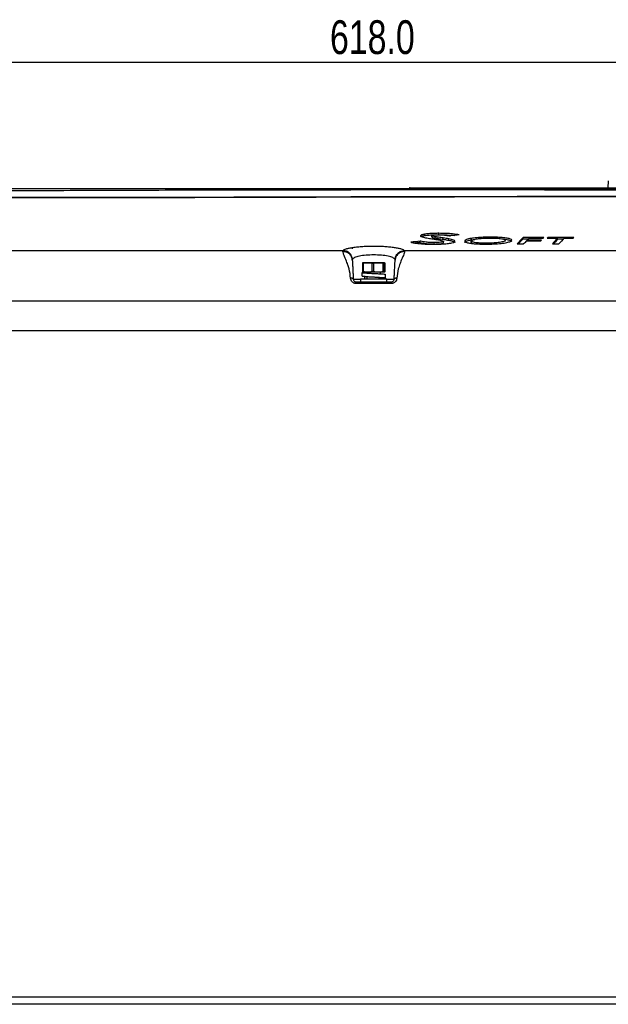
# Paper-space layout 'Sheet1' of a CAD drawing. Header units: millimetres. Extents: x -7 to 413, y -20 to 277.
# Tile 55 of 108: x 237 to 281, y 26 to 99. Entities that reach past the tile are written whole.
import ezdxf

# ---------------------------------------------------------------- set-up
doc = ezdxf.new("R2010")
doc.units = ezdxf.units.MM
doc.header["$PDSIZE"] = -1
doc.styles.add('SLDTEXTSTYLE1', font='TXT', dxfattribs={"width": 0.75})
doc.dimstyles.new('SLDDIMSTYLE1', dxfattribs={"dimtxt": 2.5, "dimasz": 3, "dimexe": 0, "dimexo": 0.0625, "dimtad": 1, "dimdec": 1, "dimlfac": 5, "dimrnd": 1e-09, "dimzin": 4, "dimdsep": 46, "dimtxsty": 'SLDTEXTSTYLE1', "dimblk1": 'CLOSED', "dimblk2": 'CLOSED', "dimsah": 1, "dimcen": 0.09, "dimadec": 0, "dimazin": 1, "dimtfac": 1, "dimtofl": 0, "dimtmove": 0, "dimatfit": 3, "dimldrblk": 'CLOSED', "dimfxl": 0, "dimfrac": 2, "dimtolj": 1, "dimtzin": 12, "dimarcsym": 0})

# ---------------------------------------------------------------- blocks, each defined once
blk = doc.blocks.new('_Closed')
at = {"color": 0, "linetype": 'ByBlock', "lineweight": -2}
for p, q in [((-1, 0.166667), (0, 0)), ((-1, 0.166667), (-1, -0.166667)), ((0, 0), (-1, -0.166667)), ((0, 0), (-1, 0))]:
    blk.add_line(p, q, dxfattribs=at)
blk = doc.blocks.new('_D_16')
at = {"color": 0, "linetype": 'Continuous', "lineweight": -2}
for p, q in [((201.268, 61.291), (201.268, 95.713)), ((321.868, 95.713), (204.268, 95.713)), ((324.868, 61.291), (324.868, 95.713))]:
    blk.add_line(p, q, dxfattribs=at)
at = {"layer": 'Defpoints', "color": 0}
for p in [(201.268, 95.713), (201.268, 61.228), (324.868, 61.228)]:
    blk.add_point(p, dxfattribs=at)
at = {"color": 0, "lineweight": -2, "xscale": 3, "yscale": 3, "zscale": 3, "rotation": 180}
blk.add_blockref('_Closed', (201.268, 95.713), dxfattribs=at)
at = {"color": 0, "lineweight": -2, "xscale": 3, "yscale": 3, "zscale": 3}
blk.add_blockref('_Closed', (324.868, 95.713), dxfattribs=at)
at = {"color": 0, "lineweight": 18, "insert": (263.068, 98.838), "char_height": 2.5, "attachment_point": 2, "style": 'SLDTEXTSTYLE1'}
blk.add_mtext('\\A1;618.0', dxfattribs=at)

psp = doc.layouts.new('Sheet1')

# ---------------------------------------------------------------- linework, layer by layer
at = {"color": 7, "linetype": 'Continuous', "lineweight": 25}
for p, q in [((280.531, 86.931), (280.505, 86.433)), ((265.862, 86.433), (302.098, 86.433)), ((265.862, 86.433), (265.862, 86.375)), ((266.595, 82.375), (266.595, 82.476)), ((266.93, 82.887), (266.93, 82.988)), ((267.46, 82.782), (267.46, 82.883)), ((267.985, 82.953), (267.985, 83.054)), ((268.318, 82.61), (268.319, 82.711)), ((268.343, 82.36), (268.342, 82.462)), ((268.735, 82.541), (268.735, 82.642)), ((270.388, 82.386), (270.389, 82.487)), ((270.41, 82.578), (270.41, 82.679)), ((270.41, 82.578), (270.646, 82.605)), ((270.955, 82.658), (270.954, 82.778)), ((271.238, 82.778), (271.237, 82.684)), ((271.839, 82.704), (271.839, 82.768)), ((272.906, 82.439), (272.905, 82.54)), ((275.766, 82.756), (274.238, 82.756)), ((274.239, 82.655), (274.238, 82.756)), ((274.239, 82.655), (274.629, 82.655)), ((274.475, 82.493), (275.531, 82.493)), ((274.535, 82.493), (274.536, 82.558)), ((275.589, 82.558), (274.536, 82.558)), ((274.665, 82.692), (275.708, 82.692)), ((276.004, 82.692), (276.777, 82.692)), ((277.981, 82.756), (276.065, 82.756)), ((276.065, 82.692), (276.065, 82.756)), ((276.778, 82.591), (276.777, 82.692)), ((276.778, 82.655), (277.229, 82.655)), ((277.264, 82.692), (277.923, 82.692)), ((225.039, 81.775), (260.897, 81.775)), ((260.885, 81.707), (260.898, 81.775)), ((265.439, 81.775), (265.451, 81.707)), ((265.439, 81.775), (301.297, 81.775)), ((267.648, 82.262), (267.648, 82.363)), ((271.472, 82.219), (271.472, 82.32)), ((273.786, 82.266), (274.265, 82.266)), ((276.391, 82.266), (276.87, 82.266)), ((261.592, 81.121), (261.584, 81.065)), ((264.752, 81.065), (264.745, 81.121)), ((262.411, 80.826), (262.343, 80.826)), ((262.343, 80.826), (262.343, 80.231)), ((262.37, 80.878), (262.349, 80.864)), ((262.475, 80.864), (262.349, 80.864)), ((262.718, 80.878), (262.369, 80.878)), ((262.411, 80.231), (262.411, 80.826)), ((262.475, 80.864), (262.718, 80.878)), ((262.718, 80.878), (262.961, 80.864)), ((263.516, 80.878), (262.718, 80.878)), ((263.251, 80.864), (262.961, 80.864)), ((263.182, 80.826), (263.025, 80.826)), ((263.025, 80.826), (263.025, 80.231)), ((263.182, 80.231), (263.182, 80.826)), ((263.251, 80.864), (263.516, 80.878)), ((263.516, 80.878), (263.781, 80.864)), ((263.966, 80.878), (263.516, 80.878)), ((263.944, 80.864), (263.781, 80.864)), ((263.85, 80.826), (263.85, 80.231)), ((263.939, 80.826), (263.85, 80.826)), ((263.939, 80.231), (263.939, 80.826)), ((263.944, 80.864), (263.966, 80.878)), ((263.966, 80.878), (263.988, 80.864)), ((263.993, 80.826), (263.993, 80.231)), ((262.188, 79.658), (262.188, 79.458)), ((264.148, 79.658), (262.188, 79.658)), ((262.298, 80.151), (262.298, 79.891)), ((262.449, 80.178), (262.327, 80.162)), ((262.411, 80.231), (262.343, 80.231)), ((262.475, 80.192), (262.349, 80.192)), ((262.349, 80.192), (262.37, 80.178)), ((262.718, 80.178), (262.369, 80.178)), ((262.718, 80.178), (262.475, 80.192)), ((262.516, 79.644), (262.516, 79.904)), ((262.668, 80.178), (262.668, 80.142)), ((262.668, 79.849), (262.668, 79.658)), ((262.961, 80.192), (262.718, 80.178)), ((263.516, 80.178), (262.718, 80.178)), ((263.251, 80.192), (262.961, 80.192)), ((263.182, 80.231), (263.025, 80.231)), ((263.516, 80.178), (263.251, 80.192)), ((263.781, 80.192), (263.516, 80.178)), ((263.966, 80.178), (263.516, 80.178)), ((263.668, 80.054), (263.668, 80.178)), ((263.668, 79.658), (263.668, 79.759)), ((263.944, 80.192), (263.781, 80.192)), ((263.939, 80.231), (263.85, 80.231)), ((263.966, 80.178), (263.944, 80.192)), ((263.988, 80.192), (263.966, 80.178)), ((264.038, 79.751), (264.038, 80.011)), ((264.148, 79.458), (264.148, 79.658)), ((261.858, 79.458), (264.478, 79.458)), ((264.478, 79.333), (261.858, 79.333)), ((309.254, 78.039), (217.082, 78.039)), ((216.968, 75.858), (309.368, 75.858)), ((308.768, 25.928), (217.568, 25.928))]:
    psp.add_line(p, q, dxfattribs=at)
at = {"color": 8, "linetype": 'Continuous', "lineweight": 25}
for p, q in [((261.658, 79.648), (262.188, 79.648)), ((264.148, 79.648), (264.678, 79.648)), ((220.568, 26.488), (305.768, 26.488))]:
    psp.add_line(p, q, dxfattribs=at)
at = {"color": 7, "linetype": 'Continuous', "lineweight": 25, "flags": 128}
psp.add_lwpolyline([(261.591, 81.914), (261.591, 81.958), (261.591, 81.992), (261.592, 82.012), (261.592, 82.019)], dxfattribs=at)
at = {"color": 7, "linetype": 'Continuous', "lineweight": 25}
for centre, radius, start, end in [((265.862, 86.373), 0.06, 90, 178), ((265.832, 85.945), 0.431, 86.01429, 93.98571)]:
    psp.add_arc(centre, radius, start, end, dxfattribs=at)
for centre, major_axis, ratio, start_param, end_param in [((326.583, -208.178), (373.859, -8.537), 0.785944, 1.749868, 1.751738), ((312.369, -208.178), (336.997, 14.137), 0.871272, 1.661738, 1.663692), ((282.698, -208.178), (-2.642, 293.956), 0.140213, 0.142259, 0.153468), ((282.698, -208.178), (-2.641, 293.856), 0.140213, 0.142311, 0.151271), ((278.076, -208.178), (2.643, 293.956), 0.140614, 0.150919, 0.155993), ((278.076, -208.178), (2.643, 293.956), 0.140614, 0.146296, 0.149417), ((278.715, -208.178), (2.632, 293.956), 0.130999, 0.149326, 0.150828), ((278.714, -208.178), (2.632, 293.956), 0.130999, 0.144692, 0.146205), ((284.439, -208.178), (-2.64, 293.956), 0.13821, 0.142278, 0.14379), ((285.222, -208.178), (-2.64, 293.956), 0.138451, 0.143788, 0.153485), ((285.222, -208.178), (-2.64, 293.856), 0.138451, 0.143835, 0.151288), ((280.594, -208.178), (2.641, 293.956), 0.138691, 0.146277, 0.155974), ((280.878, -208.178), (2.631, 293.956), 0.129797, 0.144681, 0.146193), ((326.583, -208.178), (373.732, -8.534), 0.785944, 1.749924, 1.750875)]:
    psp.add_ellipse(centre, major_axis=major_axis, ratio=ratio, start_param=start_param, end_param=end_param, dxfattribs=at)
for points, knots in [([(217.509, 86.378), (217.951, 86.378), (219.146, 86.378), (221.192, 86.378), (223.656, 86.378), (226.197, 86.378), (228.789, 86.378), (231.404, 86.378), (234.028, 86.378), (236.655, 86.378), (239.651, 86.378), (243.012, 86.378), (246.726, 86.378), (250.613, 86.378), (254.667, 86.378), (259.677, 86.378), (265.457, 86.378), (270.928, 86.378), (275.314, 86.378), (278.603, 86.378), (281.903, 86.378), (285.217, 86.378), (288.545, 86.378), (291.876, 86.378), (295.189, 86.378), (298.47, 86.378), (300.607, 86.378), (301.675, 86.378)], [0, 0, 0, 0, 0.0181844, 0.0492811, 0.0804962, 0.1117804, 0.1430495, 0.1741918, 0.2048489, 0.2355321, 0.2661989, 0.3095315, 0.352901, 0.3962582, 0.4461801, 0.4961067, 0.573894, 0.651674, 0.6902418, 0.7288301, 0.7674001, 0.8059431, 0.8446974, 0.883574, 0.9224649, 0.9612895, 1, 1, 1, 1]), ([(301.359, 86.059), (300.726, 86.076), (299.46, 86.109), (297.173, 86.15), (294.495, 86.186), (291.421, 86.213), (288.327, 86.231), (285.164, 86.243), (281.942, 86.253), (278.663, 86.26), (275.396, 86.264), (271.026, 86.267), (265.567, 86.267), (259.789, 86.262), (254.774, 86.255), (250.7, 86.246), (246.787, 86.237), (243.04, 86.225), (239.641, 86.212), (236.602, 86.198), (233.929, 86.182), (231.256, 86.159), (228.592, 86.136), (225.945, 86.104), (223.342, 86.047), (220.79, 85.959), (219.149, 85.856), (218.33, 85.805)], [0, 0, 0, 0, 0.0237284, 0.0474568, 0.0840997, 0.1208221, 0.1575719, 0.1942522, 0.2331839, 0.2721463, 0.3111292, 0.3500889, 0.4291391, 0.5081986, 0.5591873, 0.6101713, 0.6547022, 0.6992452, 0.7437526, 0.7754838, 0.8072309, 0.8389543, 0.8711102, 0.9033622, 0.9356349, 0.9678637, 1, 1, 1, 1]), ([(307.191, 85.739), (306.664, 85.743), (305.61, 85.75), (303.99, 85.758), (302.344, 85.764), (300.49, 85.769), (298.428, 85.772), (296.155, 85.775), (293.46, 85.776), (290.338, 85.777), (286.588, 85.777), (282.63, 85.776), (278.467, 85.775), (274.314, 85.771), (268.813, 85.764), (263.348, 85.752), (257.886, 85.736), (254.298, 85.725), (251.22, 85.716), (248.654, 85.71), (246.079, 85.705), (243.342, 85.701), (240.446, 85.7), (237.398, 85.702), (234.326, 85.708), (231.242, 85.719), (228.165, 85.732), (225.554, 85.745), (223.396, 85.756), (221.662, 85.765), (219.956, 85.772), (218.849, 85.775), (218.296, 85.776)], [0, 0, 0, 0, 0.0190121, 0.038024, 0.0571664, 0.076309, 0.1017237, 0.1271565, 0.1525748, 0.1914936, 0.2304194, 0.2763365, 0.3222636, 0.3685184, 0.4147782, 0.506452, 0.5522908, 0.5981267, 0.6265354, 0.6549432, 0.683429, 0.7119133, 0.7454576, 0.7790199, 0.8125502, 0.8472596, 0.8820098, 0.9167088, 0.9374463, 0.9581837, 0.9790921, 1, 1, 1, 1]), ([(220.083, 85.795), (220.237, 85.794), (221.13, 85.788), (222.828, 85.778), (225.346, 85.762), (228.119, 85.746), (231.137, 85.732), (234.203, 85.72), (237.296, 85.713), (240.397, 85.708), (243.611, 85.709), (246.932, 85.713), (250.358, 85.721), (254.467, 85.732), (259.249, 85.746), (264.704, 85.76), (269.716, 85.771), (274.297, 85.777), (278.447, 85.781), (282.616, 85.783), (286.338, 85.784), (289.602, 85.785), (292.404, 85.785), (295.195, 85.785), (297.961, 85.785), (300.535, 85.783), (302.908, 85.78), (304.606, 85.778), (305.547, 85.775), (305.777, 85.774)], [0, 0, 0, 0, 0.006052, 0.034924, 0.063769, 0.099095, 0.134545, 0.170105, 0.205717, 0.241287, 0.276694, 0.316143, 0.355614, 0.395079, 0.458678, 0.522291, 0.585903, 0.633897, 0.681926, 0.729913, 0.77785, 0.809924, 0.842075, 0.874231, 0.906341, 0.93838, 0.964886, 0.99141, 1, 1, 1, 1]), ([(267.648, 82.363), (267.545, 82.365), (267.328, 82.369), (266.971, 82.402), (266.743, 82.442), (266.616, 82.471), (266.595, 82.476)], [0, 0, 0, 0, 0.229347, 0.48243, 0.913548, 1, 1, 1, 1]), ([(266.93, 82.988), (266.882, 82.979), (266.788, 82.961), (266.656, 82.921), (266.634, 82.889), (266.62, 82.867)], [0, 0, 0, 0, 0.259509, 0.507571, 1, 1, 1, 1]), ([(266.62, 82.867), (266.624, 82.857), (266.631, 82.838), (266.697, 82.802), (266.788, 82.777), (266.848, 82.76)], [0, 0, 0, 0, 0.256234, 0.516058, 1, 1, 1, 1]), ([(266.679, 82.815), (266.708, 82.829), (266.76, 82.856), (266.878, 82.877), (266.93, 82.887)], [0, 0, 0, 0, 0.555075, 1, 1, 1, 1]), ([(266.848, 82.76), (266.9, 82.749), (267.007, 82.727), (267.251, 82.685), (267.444, 82.656), (267.572, 82.636)], [0, 0, 0, 0, 0.25126, 0.503497, 1, 1, 1, 1]), ([(267.985, 83.054), (267.891, 83.053), (267.7, 83.052), (267.383, 83.04), (267.116, 83.017), (266.978, 82.996), (266.93, 82.988)], [0, 0, 0, 0, 0.23469, 0.477036, 0.818142, 1, 1, 1, 1]), ([(266.93, 82.887), (267.037, 82.902), (267.252, 82.932), (267.643, 82.951), (267.891, 82.952), (267.985, 82.953)], [0, 0, 0, 0, 0.379317, 0.762528, 1, 1, 1, 1]), ([(267.46, 82.883), (267.466, 82.89), (267.475, 82.904), (267.56, 82.922), (267.678, 82.937), (267.826, 82.945), (267.932, 82.946), (267.978, 82.947)], [0, 0, 0, 0, 0.199932, 0.393784, 0.586198, 0.818112, 1, 1, 1, 1]), ([(268.319, 82.711), (268.199, 82.73), (267.971, 82.765), (267.685, 82.81), (267.494, 82.849), (267.47, 82.873), (267.46, 82.883)], [0, 0, 0, 0, 0.34754, 0.664409, 0.858226, 1, 1, 1, 1]), ([(267.46, 82.782), (267.472, 82.77), (267.504, 82.743), (267.716, 82.705), (267.992, 82.66), (268.202, 82.628), (268.318, 82.61)], [0, 0, 0, 0, 0.160492, 0.39249, 0.662474, 1, 1, 1, 1]), ([(267.572, 82.636), (267.659, 82.623), (267.834, 82.596), (268.085, 82.554), (268.301, 82.511), (268.33, 82.477), (268.342, 82.462)], [0, 0, 0, 0, 0.2629743, 0.5261202, 0.7911507, 1, 1, 1, 1]), ([(267.601, 82.245), (267.794, 82.247), (268.153, 82.251), (268.621, 82.29), (268.967, 82.347), (269.153, 82.411), (269.169, 82.454), (269.176, 82.472)], [0, 0, 0, 0, 0.238178, 0.441343, 0.64427, 0.857386, 1, 1, 1, 1]), ([(268.342, 82.462), (268.334, 82.449), (268.318, 82.426), (268.188, 82.397), (268.017, 82.375), (267.825, 82.364), (267.698, 82.363), (267.648, 82.363)], [0, 0, 0, 0, 0.230854, 0.434838, 0.637832, 0.859132, 1, 1, 1, 1]), ([(267.978, 82.947), (268.053, 82.945), (268.236, 82.942), (268.478, 82.919), (268.683, 82.89), (268.795, 82.87), (268.845, 82.861)], [0, 0, 0, 0, 0.202549, 0.500456, 0.777807, 1, 1, 1, 1]), ([(269.498, 82.941), (269.346, 82.965), (269.071, 83.01), (268.524, 83.048), (268.161, 83.052), (267.985, 83.054)], [0, 0, 0, 0, 0.391216, 0.705293, 1, 1, 1, 1]), ([(267.985, 82.953), (268.091, 82.952), (268.305, 82.951), (268.709, 82.936), (268.959, 82.911), (269.12, 82.894)], [0, 0, 0, 0, 0.256328, 0.519708, 1, 1, 1, 1]), ([(268.318, 82.61), (268.355, 82.604), (268.431, 82.593), (268.573, 82.57), (268.671, 82.553), (268.735, 82.541)], [0, 0, 0, 0, 0.258194, 0.522826, 1, 1, 1, 1]), ([(268.735, 82.642), (268.701, 82.649), (268.633, 82.662), (268.492, 82.684), (268.386, 82.701), (268.319, 82.711)], [0, 0, 0, 0, 0.263324, 0.527979, 1, 1, 1, 1]), ([(269.176, 82.472), (269.154, 82.501), (269.12, 82.547), (268.927, 82.602), (268.8, 82.629), (268.735, 82.642)], [0, 0, 0, 0, 0.466818, 0.730995, 1, 1, 1, 1]), ([(268.735, 82.541), (268.824, 82.522), (269.025, 82.479), (269.164, 82.419), (269.173, 82.38), (269.175, 82.37)], [0, 0, 0, 0, 0.375211, 0.848716, 1, 1, 1, 1]), ([(270.41, 82.679), (270.331, 82.665), (270.119, 82.627), (269.937, 82.558), (269.918, 82.504), (269.91, 82.482)], [0, 0, 0, 0, 0.256612, 0.693649, 1, 1, 1, 1]), ([(269.91, 82.482), (269.915, 82.466), (269.927, 82.434), (270.019, 82.38), (270.234, 82.325), (270.593, 82.28), (271.013, 82.256), (271.302, 82.254), (271.437, 82.253)], [0, 0, 0, 0, 0.133061, 0.265589, 0.454301, 0.642873, 0.832111, 1, 1, 1, 1]), ([(269.911, 82.381), (269.916, 82.399), (269.932, 82.45), (270.094, 82.52), (270.319, 82.561), (270.41, 82.578)], [0, 0, 0, 0, 0.2564209, 0.6982988, 1, 1, 1, 1]), ([(270.389, 82.487), (270.411, 82.515), (270.455, 82.569), (270.737, 82.636), (271.11, 82.682), (271.491, 82.702), (271.735, 82.704), (271.825, 82.705)], [0, 0, 0, 0, 0.24753, 0.4789647, 0.6801476, 0.8814544, 1, 1, 1, 1]), ([(271.472, 82.32), (271.31, 82.322), (271.042, 82.325), (270.725, 82.357), (270.525, 82.396), (270.405, 82.441), (270.394, 82.473), (270.389, 82.487)], [0, 0, 0, 0, 0.276953, 0.455465, 0.633596, 0.835143, 1, 1, 1, 1]), ([(271.839, 82.768), (271.71, 82.768), (271.447, 82.766), (271.001, 82.747), (270.649, 82.715), (270.46, 82.687), (270.41, 82.679)], [0, 0, 0, 0, 0.240714, 0.489752, 0.862461, 1, 1, 1, 1]), ([(271.437, 82.253), (271.567, 82.254), (271.828, 82.256), (272.274, 82.274), (272.736, 82.317), (273.124, 82.39), (273.351, 82.468), (273.375, 82.522), (273.385, 82.544)], [0, 0, 0, 0, 0.128317, 0.2562135, 0.4513699, 0.6462422, 0.8529593, 1, 1, 1, 1]), ([(272.905, 82.54), (272.899, 82.525), (272.886, 82.495), (272.775, 82.439), (272.51, 82.383), (272.095, 82.336), (271.727, 82.321), (271.519, 82.32), (271.472, 82.32)], [0, 0, 0, 0, 0.134608, 0.268704, 0.509744, 0.725546, 0.938011, 1, 1, 1, 1]), ([(271.825, 82.705), (271.964, 82.703), (272.214, 82.7), (272.534, 82.673), (272.757, 82.636), (272.886, 82.59), (272.899, 82.557), (272.905, 82.54)], [0, 0, 0, 0, 0.235326, 0.426467, 0.617637, 0.809768, 1, 1, 1, 1]), ([(273.385, 82.544), (273.37, 82.573), (273.341, 82.626), (273.071, 82.692), (272.696, 82.74), (272.259, 82.765), (271.964, 82.768), (271.839, 82.768)], [0, 0, 0, 0, 0.237107, 0.437359, 0.637174, 0.846871, 1, 1, 1, 1]), ([(272.774, 82.623), (272.824, 82.619), (273.013, 82.602), (273.238, 82.553), (273.372, 82.495), (273.381, 82.457), (273.384, 82.443)], [0, 0, 0, 0, 0.122319, 0.46422, 0.80659, 1, 1, 1, 1]), ([(260.898, 81.775), (260.92, 81.798), (260.965, 81.844), (261.127, 81.908), (261.351, 81.966), (261.637, 82.016), (261.973, 82.056), (262.348, 82.086), (262.75, 82.104), (263.167, 82.11), (263.583, 82.104), (263.986, 82.086), (264.362, 82.056), (264.698, 82.016), (264.984, 81.966), (265.208, 81.909), (265.371, 81.844), (265.416, 81.798), (265.439, 81.775)], [0, 0, 0, 0, 0.063608, 0.126727, 0.18935, 0.251898, 0.313893, 0.376102, 0.437819, 0.499852, 0.561624, 0.623595, 0.685713, 0.74778, 0.810384, 0.872916, 0.936255, 1, 1, 1, 1]), ([(261.592, 81.121), (261.577, 81.204), (261.546, 81.375), (261.383, 81.593), (261.156, 81.743), (260.981, 81.764), (260.898, 81.775)], [0, 0, 0, 0, 0.241, 0.5, 0.758999, 1, 1, 1, 1]), ([(264.745, 81.121), (264.759, 81.204), (264.79, 81.375), (264.954, 81.593), (265.181, 81.743), (265.355, 81.764), (265.439, 81.775)], [0, 0, 0, 0, 0.241, 0.5, 0.758999, 1, 1, 1, 1]), ([(265.905, 82.394), (265.982, 82.378), (266.138, 82.345), (266.484, 82.296), (266.974, 82.253), (267.391, 82.248), (267.601, 82.245)], [0, 0, 0, 0, 0.191995, 0.3882887, 0.6927482, 1, 1, 1, 1]), ([(266.595, 82.375), (266.663, 82.36), (266.812, 82.327), (267.092, 82.287), (267.395, 82.264), (267.58, 82.263), (267.648, 82.262)], [0, 0, 0, 0, 0.266905, 0.589301, 0.849122, 1, 1, 1, 1]), ([(267.648, 82.262), (267.729, 82.263), (267.887, 82.265), (268.099, 82.283), (268.251, 82.307), (268.332, 82.335), (268.34, 82.353), (268.343, 82.36)], [0, 0, 0, 0, 0.227493, 0.447203, 0.666691, 0.851283, 1, 1, 1, 1]), ([(270.388, 82.386), (270.398, 82.362), (270.414, 82.326), (270.549, 82.295), (270.598, 82.284)], [0, 0, 0, 0, 0.638428, 1, 1, 1, 1]), ([(261.459, 79.732), (261.43, 79.968), (261.387, 80.323), (261.279, 80.654), (261.212, 80.84), (261.111, 81.103), (260.948, 81.452), (260.906, 81.622), (260.885, 81.707)], [0, 0, 0, 0, 0.247458, 0.372946, 0.417756, 0.499175, 0.751009, 1, 1, 1, 1]), ([(261.584, 81.065), (261.571, 81.147), (261.543, 81.318), (261.379, 81.534), (261.148, 81.681), (260.97, 81.699), (260.885, 81.707)], [0, 0, 0, 0, 0.240753, 0.500001, 0.759247, 1, 1, 1, 1]), ([(261.584, 81.065), (261.586, 81.028), (261.59, 80.954), (261.596, 80.83), (261.605, 80.672), (261.615, 80.477), (261.627, 80.251), (261.641, 79.982), (261.652, 79.759), (261.658, 79.648)], [0, 0, 0, 0, 0.158442, 0.316592, 0.47985, 0.612787, 0.737807, 0.868803, 1, 1, 1, 1]), ([(264.745, 81.121), (264.704, 81.167), (264.622, 81.257), (264.25, 81.366), (263.75, 81.437), (263.167, 81.461), (262.585, 81.437), (262.085, 81.366), (261.714, 81.257), (261.633, 81.167), (261.592, 81.121)], [0, 0, 0, 0, 0.127594, 0.252925, 0.376896, 0.500147, 0.623405, 0.747394, 0.872761, 1, 1, 1, 1]), ([(264.678, 79.648), (264.684, 79.759), (264.696, 79.982), (264.71, 80.251), (264.722, 80.477), (264.732, 80.672), (264.74, 80.829), (264.747, 80.953), (264.75, 81.028), (264.752, 81.065)], [0, 0, 0, 0, 0.1311968, 0.2621933, 0.3871764, 0.5201504, 0.6833778, 0.8399205, 1, 1, 1, 1]), ([(265.451, 81.707), (265.366, 81.699), (265.189, 81.681), (264.958, 81.534), (264.794, 81.318), (264.766, 81.147), (264.752, 81.065)], [0, 0, 0, 0, 0.240753, 0.5, 0.759248, 1, 1, 1, 1]), ([(265.451, 81.707), (265.431, 81.622), (265.389, 81.451), (265.225, 81.103), (265.091, 80.753), (264.956, 80.365), (264.907, 79.968), (264.878, 79.732)], [0, 0, 0, 0, 0.249011, 0.500867, 0.582292, 0.752522, 1, 1, 1, 1]), ([(262.349, 80.864), (262.348, 80.862), (262.346, 80.86), (262.344, 80.85), (262.344, 80.843), (262.343, 80.834), (262.343, 80.829), (262.343, 80.826), (262.343, 80.826)], [0, 0, 0, 0, 0.470297, 0.631492, 0.834251, 0.912026, 0.990519, 1, 1, 1, 1]), ([(262.411, 80.826), (262.411, 80.828), (262.412, 80.832), (262.416, 80.84), (262.425, 80.849), (262.445, 80.859), (262.463, 80.862), (262.475, 80.864)], [0, 0, 0, 0, 0.0653967, 0.1471839, 0.2772344, 0.5361888, 1, 1, 1, 1]), ([(262.961, 80.864), (262.968, 80.863), (262.984, 80.861), (263.004, 80.854), (263.018, 80.843), (263.023, 80.835), (263.025, 80.83), (263.025, 80.826), (263.025, 80.826)], [0, 0, 0, 0, 0.246954, 0.653626, 0.816134, 0.898581, 0.968253, 1, 1, 1, 1]), ([(263.182, 80.826), (263.182, 80.827), (263.182, 80.83), (263.184, 80.835), (263.19, 80.843), (263.205, 80.854), (263.227, 80.861), (263.244, 80.863), (263.251, 80.864)], [0, 0, 0, 0, 0.035469, 0.098258, 0.195705, 0.367418, 0.740507, 1, 1, 1, 1]), ([(263.781, 80.864), (263.794, 80.862), (263.811, 80.86), (263.833, 80.85), (263.843, 80.843), (263.849, 80.834), (263.85, 80.829), (263.85, 80.826), (263.85, 80.826)], [0, 0, 0, 0, 0.470315, 0.6315, 0.834248, 0.912028, 0.990519, 1, 1, 1, 1]), ([(263.939, 80.826), (263.939, 80.827), (263.939, 80.831), (263.939, 80.837), (263.939, 80.846), (263.941, 80.859), (263.943, 80.863), (263.944, 80.864), (263.944, 80.864)], [0, 0, 0, 0, 0.0532089, 0.1177034, 0.2272173, 0.4302937, 0.9973293, 1, 1, 1, 1]), ([(263.988, 80.864), (263.989, 80.862), (263.99, 80.86), (263.992, 80.85), (263.993, 80.843), (263.993, 80.834), (263.993, 80.829), (263.993, 80.826), (263.993, 80.826)], [0, 0, 0, 0, 0.4703211, 0.6315136, 0.834243, 0.9120358, 0.9905192, 1, 1, 1, 1]), ([(261.858, 79.333), (261.831, 79.335), (261.778, 79.338), (261.702, 79.364), (261.633, 79.403), (261.554, 79.472), (261.48, 79.583), (261.466, 79.682), (261.459, 79.732)], [0, 0, 0, 0, 0.12185, 0.2448099, 0.3660357, 0.4901818, 0.7387495, 1, 1, 1, 1]), ([(261.658, 79.648), (261.655, 79.659), (261.65, 79.677), (261.625, 79.698), (261.599, 79.712), (261.567, 79.722), (261.521, 79.732), (261.483, 79.732), (261.459, 79.732)], [0, 0, 0, 0, 0.239804, 0.36858, 0.500003, 0.63142, 0.760204, 1, 1, 1, 1]), ([(261.658, 79.648), (261.662, 79.624), (261.669, 79.579), (261.705, 79.525), (261.746, 79.491), (261.781, 79.472), (261.819, 79.46), (261.845, 79.459), (261.858, 79.458)], [0, 0, 0, 0, 0.2851334, 0.5405792, 0.6647438, 0.7812238, 0.8921504, 1, 1, 1, 1]), ([(262.314, 80.151), (262.311, 80.149), (262.299, 80.141), (262.416, 80.127), (262.642, 80.109), (262.953, 80.093), (263.292, 80.075), (263.616, 80.058), (263.869, 80.041), (264.021, 80.026), (264.024, 80.016), (264.025, 80.011)], [0, 0, 0, 0, 0.054052, 0.176327, 0.299147, 0.421251, 0.544227, 0.666176, 0.789294, 0.911104, 1, 1, 1, 1]), ([(262.314, 79.891), (262.311, 79.889), (262.299, 79.881), (262.416, 79.867), (262.642, 79.849), (262.953, 79.833), (263.293, 79.815), (263.615, 79.798), (263.872, 79.781), (264.026, 79.764), (264.056, 79.746), (263.95, 79.73), (263.805, 79.717), (263.687, 79.71), (263.668, 79.709)], [0, 0, 0, 0, 0.041722, 0.135586, 0.229869, 0.323601, 0.418004, 0.511618, 0.606129, 0.699637, 0.794245, 0.887657, 0.98235, 1, 1, 1, 1]), ([(262.343, 80.231), (262.343, 80.229), (262.343, 80.224), (262.343, 80.217), (262.344, 80.207), (262.346, 80.197), (262.348, 80.194), (262.349, 80.192)], [0, 0, 0, 0, 0.06635, 0.148528, 0.279653, 0.541407, 1, 1, 1, 1]), ([(262.475, 80.192), (262.474, 80.192), (262.461, 80.194), (262.445, 80.197), (262.427, 80.206), (262.418, 80.214), (262.413, 80.221), (262.411, 80.227), (262.411, 80.23), (262.411, 80.231)], [0, 0, 0, 0, 0.0520452, 0.4887472, 0.6512794, 0.8147727, 0.8958605, 0.9777525, 1, 1, 1, 1]), ([(263.025, 80.231), (263.025, 80.229), (263.025, 80.225), (263.021, 80.218), (263.013, 80.209), (262.993, 80.197), (262.974, 80.194), (262.961, 80.192)], [0, 0, 0, 0, 0.0579277, 0.1362981, 0.2581952, 0.4950816, 1, 1, 1, 1]), ([(263.17, 79.821), (263.194, 79.819), (263.286, 79.811), (263.441, 79.798), (263.595, 79.781), (263.688, 79.766), (263.689, 79.756), (263.69, 79.751)], [0, 0, 0, 0, 0.088336, 0.332361, 0.578746, 0.822494, 1, 1, 1, 1]), ([(263.251, 80.192), (263.247, 80.193), (263.236, 80.194), (263.217, 80.198), (263.2, 80.205), (263.189, 80.214), (263.184, 80.22), (263.182, 80.227), (263.182, 80.23), (263.182, 80.231)], [0, 0, 0, 0, 0.152887, 0.398001, 0.687151, 0.791453, 0.89648, 0.964223, 1, 1, 1, 1]), ([(263.85, 80.231), (263.85, 80.229), (263.85, 80.224), (263.846, 80.217), (263.835, 80.207), (263.813, 80.197), (263.793, 80.194), (263.781, 80.192)], [0, 0, 0, 0, 0.066345, 0.148518, 0.279653, 0.541429, 1, 1, 1, 1]), ([(263.944, 80.192), (263.944, 80.193), (263.943, 80.194), (263.942, 80.198), (263.94, 80.205), (263.939, 80.214), (263.939, 80.221), (263.939, 80.227), (263.939, 80.23), (263.939, 80.231)], [0, 0, 0, 0, 0.15291, 0.398664, 0.687977, 0.793865, 0.900583, 0.967726, 1, 1, 1, 1]), ([(263.993, 80.231), (263.993, 80.229), (263.993, 80.224), (263.993, 80.217), (263.992, 80.207), (263.99, 80.197), (263.989, 80.194), (263.988, 80.192)], [0, 0, 0, 0, 0.066343, 0.148519, 0.279641, 0.541418, 1, 1, 1, 1]), ([(264.878, 79.732), (264.87, 79.682), (264.856, 79.583), (264.782, 79.472), (264.704, 79.403), (264.635, 79.364), (264.559, 79.338), (264.505, 79.335), (264.478, 79.333)], [0, 0, 0, 0, 0.262352, 0.509964, 0.633754, 0.754674, 0.877887, 1, 1, 1, 1]), ([(264.478, 79.458), (264.491, 79.459), (264.518, 79.46), (264.556, 79.472), (264.591, 79.491), (264.631, 79.525), (264.668, 79.579), (264.675, 79.624), (264.678, 79.648)], [0, 0, 0, 0, 0.107813, 0.218707, 0.335148, 0.459274, 0.713698, 1, 1, 1, 1]), ([(264.878, 79.732), (264.853, 79.732), (264.815, 79.732), (264.769, 79.722), (264.737, 79.712), (264.712, 79.698), (264.686, 79.677), (264.681, 79.659), (264.678, 79.648)], [0, 0, 0, 0, 0.239798, 0.368582, 0.499999, 0.63142, 0.760197, 1, 1, 1, 1]), ([(261.858, 79.333), (261.858, 79.351), (261.858, 79.386), (261.858, 79.426), (261.858, 79.453), (261.858, 79.457), (261.858, 79.458)], [0, 0, 0, 0, 0.244422, 0.499997, 0.755564, 1, 1, 1, 1]), ([(264.478, 79.333), (264.478, 79.351), (264.478, 79.386), (264.478, 79.426), (264.478, 79.453), (264.478, 79.457), (264.478, 79.458)], [0, 0, 0, 0, 0.244422, 0.499997, 0.755564, 1, 1, 1, 1])]:
    psp.add_open_spline(points, degree=3, knots=knots, dxfattribs=at)

# ---------------------------------------------------------------- dimensions: what is measured, and where the dimension line sits
at = {"color": 7, "linetype": 'Continuous', "lineweight": 18}
dim = psp.add_linear_dim(base=(201.268, 95.713), p1=(324.868, 61.228), p2=(201.268, 61.228), dimstyle='SLDDIMSTYLE1', dxfattribs=at)
dim.commit()
dim.dimension.update_dxf_attribs({"geometry": '_D_16', "text_midpoint": (263.068, 95.713), "dimtype": 160})

doc.saveas('drawing.dxf')
